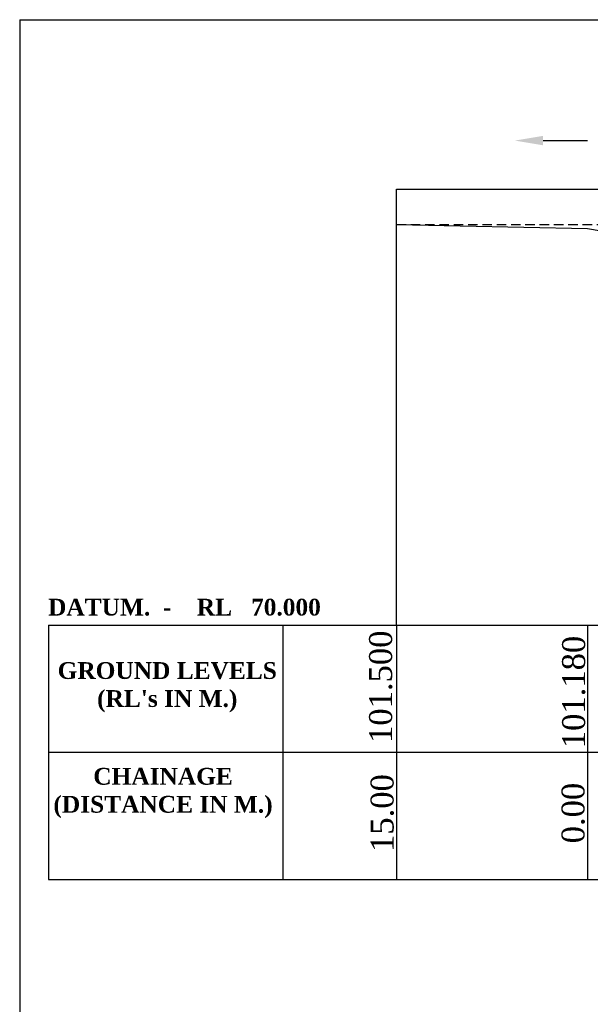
# Model space of a CAD drawing. Header units: millimetres. Extents: x -1995464 to 3071730, y 501735 to 805605.
# Tile 5 of 12: x 2686661 to 2731495, y 696500 to 773895. Entities that reach past the tile are written whole.
import ezdxf

# ---------------------------------------------------------------- set-up
doc = ezdxf.new("R2010")
doc.units = ezdxf.units.MM
doc.header["$MEASUREMENT"] = 0
doc.linetypes.add('DASHED2', pattern=[0.375, 0.25, -0.125])
doc.styles.get("Standard").update_dxf_attribs({"font": 'times.ttf'})

msp = doc.modelspace()

# ---------------------------------------------------------------- linework, layer by layer
at = {"color": 0, "lineweight": 25, "ltscale": 2000}
for p, q in [((2686660.7, 773894.8), (2686660.7, 564405.5)), ((2686660.7, 773894.8), (3071572.7, 773894.8)), ((2686660.7, 773894.8), (2686660.7, 501734.8)), ((2716265.2, 760582.4), (2977765.2, 760582.4)), ((2716265.2, 757807.4), (2731265.2, 757487.4)), ((2731265.2, 757487.4), (2746265.2, 754957.4)), ((2688930.7, 726307.4), (2995600.6, 726307.4)), ((2688930.7, 726307.4), (2688930.7, 706307.4)), ((2707329.5, 726307.4), (2707329.5, 706307.4)), ((2716265.2, 726307.4), (2716265.2, 717498.3)), ((2716265.2, 726307.4), (2716265.2, 706307.4)), ((2731265.2, 726307.4), (2731265.2, 706307.4)), ((2716265.2, 717498.3), (2716265.2, 708704.3)), ((2688930.7, 716307.4), (2995600.6, 716307.4)), ((2688930.7, 706307.4), (2995600.6, 706307.4)), ((2688930.7, 706307.4), (2995600.6, 706307.4))]:
    msp.add_line(p, q, dxfattribs=at)
at = {"color": 0, "linetype": 'ByBlock', "lineweight": -2, "ltscale": 2000}
msp.add_line((2727783.7, 764391), (2731280.1, 764391), dxfattribs=at)
at = {"color": 1, "linetype": 'Continuous', "ltscale": 1000}
msp.add_line((2716265.2, 726307.4), (2716265.2, 760582.4), dxfattribs=at)
at = {"color": 0, "linetype": 'DASHED2', "lineweight": 25, "ltscale": 3000}
msp.add_line((2716265.2, 757807.4), (2986265.2, 757807.4), dxfattribs=at)
at = {"color": 0, "linetype": 'ByBlock', "lineweight": -2, "ltscale": 2000}
msp.add_solid([(2727783.7, 764763.1), (2727783.7, 764022.1), (2725560.8, 764392.6)], dxfattribs=at)

# ---------------------------------------------------------------- texts
at = {"attachment_point": 2}
for s, insert, char_height, width in [(' {\\fTimes New Roman|b1|i0|c0|p18;\\H0.7491x;DATUM.  -    RL   70.000  }', (2699274.3, 728378.4), 1762.2, 32350.296), ("\\pt3400;{\\fTimes New Roman|b1|i0|c0|p18;GROUND LEVELS (RL's IN M.)}", (2698255.2, 723395.8), 1320, 19453.62), ('{\\fTimes New Roman|b1|i0|c0|p18;CHAINAGE (DISTANCE IN M.)}', (2697924.2, 715082.5), 1320, 20031.114)]:
    msp.add_mtext(s, dxfattribs=dict(at, insert=insert, char_height=char_height, width=width))
at = {"char_height": 1800, "width": 6435.525, "attachment_point": 2, "rotation": 90}
for s, insert in [('101.500', (2714115.5, 721460.2)), ('101.180', (2729283, 721047.4)), ('15.00', (2714237, 711533)), ('0.00', (2729237, 711533))]:
    msp.add_mtext(s, dxfattribs=dict(at, insert=insert))

doc.saveas('drawing.dxf')
